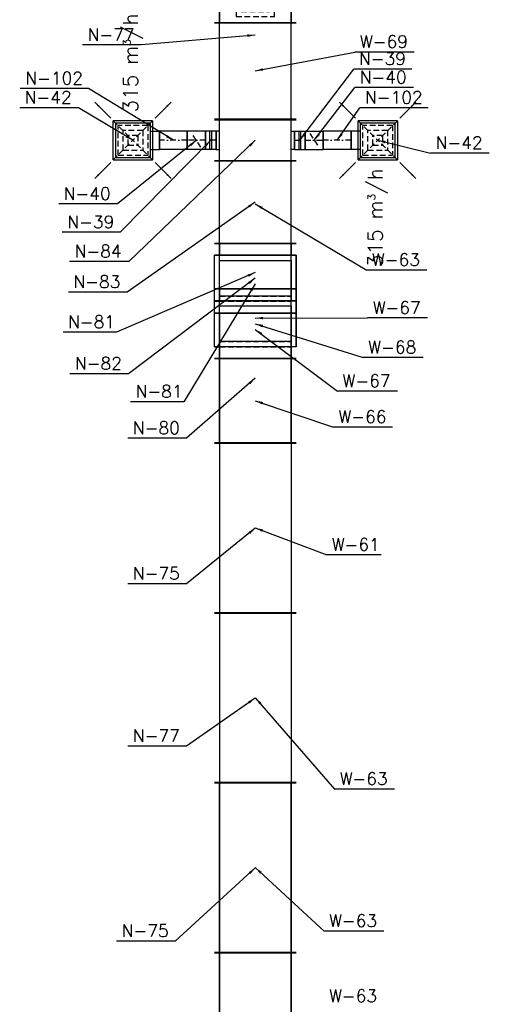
# Model space of a CAD drawing. Extents: x 109611 to 371611, y -232083 to 185490.
# Tile 5 of 24: x 281691 to 285835, y 19911 to 28606. Entities that reach past the tile are written whole.
import ezdxf

# ---------------------------------------------------------------- set-up
doc = ezdxf.new("R2010")
doc.units = 0
doc.header["$LTSCALE"] = 99.9
doc.header["$MEASUREMENT"] = 0
doc.linetypes.add('DASHDOT', pattern=[1, 0.5, -0.25, 0, -0.25])
doc.linetypes.add('DASHED', pattern=[0.75, 0.5, -0.25])
for name, color, linetype in [('FLUID-N', 7, 'Continuous'), ('FLUID-N-110-NUM', 7, 'Continuous'), ('FLUID-N-130-ARRGR', 7, 'Continuous'), ('FLUID-N-SYM', 7, 'Continuous'), ('FLUID-W', 7, 'Continuous'), ('FLUID-W-110-NUM', 7, 'Continuous')]:
    doc.layers.add(name, color=color, linetype=linetype)
doc.styles.add('FDBES', font='simplex.shx')
doc.dimstyles.new('FDBES', dxfattribs={"dimscale": 50, "dimtxt": 4, "dimasz": 2.5, "dimexe": 0.8, "dimexo": 2, "dimgap": 1, "dimtad": 1, "dimdsep": 46, "dimtxsty": 'FDBES', "dimcen": 2.5, "dimclrd": 4, "dimclre": 5, "dimadec": 0, "dimazin": 0, "dimtfac": 1, "dimtmove": 0, "dimatfit": 3, "dimfxl": 0, "dimarcsym": 0})

# ---------------------------------------------------------------- blocks, each defined once
blk = doc.blocks.new('*U154')
at = {"color": 14, "linetype": 'Continuous', "lineweight": -2}
for p, q in [((-750, -360), (-750, 360)), ((750, 360), (750, -360))]:
    blk.add_line(p, q, dxfattribs=at)
at = {"color": 0, "linetype": 'ByBlock', "lineweight": -2}
for p, q in [((-750, 315), (750, 315)), ((-750, -315), (750, -315))]:
    blk.add_line(p, q, dxfattribs=at)
blk = doc.blocks.new('*U155')
at = {"color": 14, "linetype": 'Continuous', "lineweight": -2}
for p, q in [((-750, -360), (-750, 360)), ((750, 360), (750, -360))]:
    blk.add_line(p, q, dxfattribs=at)
at = {"color": 0, "linetype": 'ByBlock', "lineweight": -2}
for p, q in [((-750, 315), (750, 315)), ((-750, -315), (750, -315))]:
    blk.add_line(p, q, dxfattribs=at)
blk = doc.blocks.new('*U18')
at = {"color": 14, "linetype": 'Continuous', "lineweight": -2}
for p, q in [((-750, -360), (-750, 360)), ((750, 360), (750, -360))]:
    blk.add_line(p, q, dxfattribs=at)
at = {"color": 0, "linetype": 'ByBlock', "lineweight": -2}
for p, q in [((-750, 315), (750, 315)), ((-750, -315), (750, -315))]:
    blk.add_line(p, q, dxfattribs=at)
blk = doc.blocks.new('*U19')
at = {"color": 14, "linetype": 'Continuous', "lineweight": -2}
for p, q in [((-750, -360), (-750, 360)), ((750, 360), (750, -360))]:
    blk.add_line(p, q, dxfattribs=at)
at = {"color": 0, "linetype": 'ByBlock', "lineweight": -2}
for p, q in [((-750, 315), (750, 315)), ((-750, -315), (750, -315))]:
    blk.add_line(p, q, dxfattribs=at)
blk = doc.blocks.new('*U21')
at = {"color": 14, "linetype": 'Continuous', "lineweight": -2}
blk.add_line((-257.5, -360), (-257.5, 360), dxfattribs=at)
at = {"color": 30, "linetype": 'Continuous'}
for p, q in [((-152.5, -360), (-152.5, 360)), ((-152.5, 360), (252.5, 360)), ((252.5, 360), (252.5, -360)), ((252.5, -360), (-152.5, -360))]:
    blk.add_line(p, q, dxfattribs=at)
at = {"color": 0, "linetype": 'ByBlock', "lineweight": -2}
for p, q in [((-257.5, 315), (-152.5, 315)), ((-107.5, -315), (-107.5, 315)), ((-107.5, 315), (207.5, 315)), ((207.5, 315), (207.5, -315)), ((-257.5, -315), (-152.5, -315)), ((207.5, -315), (-107.5, -315))]:
    blk.add_line(p, q, dxfattribs=at)
blk = doc.blocks.new('*U157')
at = {"color": 14, "linetype": 'Continuous', "lineweight": -2}
blk.add_line((-257.5, -360), (-257.5, 360), dxfattribs=at)
at = {"color": 30, "linetype": 'Continuous'}
for p, q in [((-152.5, -360), (-152.5, 360)), ((-152.5, 360), (252.5, 360)), ((252.5, 360), (252.5, -360)), ((252.5, -360), (-152.5, -360))]:
    blk.add_line(p, q, dxfattribs=at)
at = {"color": 0, "linetype": 'ByBlock', "lineweight": -2}
for p, q in [((-257.5, 315), (-152.5, 315)), ((-107.5, -315), (-107.5, 315)), ((-107.5, 315), (207.5, 315)), ((207.5, 315), (207.5, -315)), ((-257.5, -315), (-152.5, -315)), ((207.5, -315), (-107.5, -315))]:
    blk.add_line(p, q, dxfattribs=at)
blk = doc.blocks.new('*U22')
at = {"color": 14, "linetype": 'Continuous', "lineweight": -2}
for p, q in [((-750, -360), (-750, 360)), ((750, 360), (750, -360))]:
    blk.add_line(p, q, dxfattribs=at)
at = {"color": 0, "linetype": 'ByBlock', "lineweight": -2}
for p, q in [((-750, 315), (750, 315)), ((-750, -315), (750, -315))]:
    blk.add_line(p, q, dxfattribs=at)
blk = doc.blocks.new('*U23')
at = {"color": 14, "linetype": 'Continuous', "lineweight": -2}
for p, q in [((-300, -360), (-300, 360)), ((300, 360), (300, -360))]:
    blk.add_line(p, q, dxfattribs=at)
at = {"color": 0, "linetype": 'ByBlock', "lineweight": -2}
for p, q in [((-300, 315), (300, 315)), ((-300, -315), (300, -315))]:
    blk.add_line(p, q, dxfattribs=at)
at = {"color": 30, "linetype": 'DASHED'}
for p, q in [((245, 170), (-245, 170)), ((-245, 170), (-245, -170)), ((200, 125), (-200, 125)), ((-200, 125), (-200, -125)), ((200, -125), (200, 125)), ((245, -170), (245, 170)), ((-245, -170), (245, -170)), ((-200, -125), (200, -125))]:
    blk.add_line(p, q, dxfattribs=at)
blk = doc.blocks.new('*U24')
at = {"color": 14, "linetype": 'Continuous', "lineweight": -2}
for p, q in [((-425, -360), (-425, 360)), ((425, 360), (425, -360))]:
    blk.add_line(p, q, dxfattribs=at)
at = {"color": 0, "linetype": 'ByBlock', "lineweight": -2}
for p, q in [((-425, 315), (425, 315)), ((-425, -315), (425, -315))]:
    blk.add_line(p, q, dxfattribs=at)
blk = doc.blocks.new('*U38')
at = {"color": 14, "linetype": 'Continuous', "lineweight": -2}
for p, q in [((-750, -360), (-750, 360)), ((750, 360), (750, -360))]:
    blk.add_line(p, q, dxfattribs=at)
at = {"color": 0, "linetype": 'ByBlock', "lineweight": -2}
for p, q in [((-750, 315), (750, 315)), ((-750, -315), (750, -315))]:
    blk.add_line(p, q, dxfattribs=at)
blk = doc.blocks.new('*U179')
at = {"color": 14, "linetype": 'Continuous', "lineweight": -2}
for p, q in [((-750, -360), (-750, 360)), ((750, 360), (750, -360))]:
    blk.add_line(p, q, dxfattribs=at)
at = {"color": 0, "linetype": 'ByBlock', "lineweight": -2}
for p, q in [((-750, 315), (750, 315)), ((-750, -315), (750, -315))]:
    blk.add_line(p, q, dxfattribs=at)
blk = doc.blocks.new('*U43')
at = {"color": 14, "linetype": 'Continuous', "lineweight": -2}
for p, q in [((-750, -360), (-750, 360)), ((750, 360), (750, -360))]:
    blk.add_line(p, q, dxfattribs=at)
at = {"color": 0, "linetype": 'ByBlock', "lineweight": -2}
for p, q in [((-750, 315), (750, 315)), ((-750, -315), (750, -315))]:
    blk.add_line(p, q, dxfattribs=at)
blk = doc.blocks.new('*U44')
at = {"color": 14, "linetype": 'Continuous', "lineweight": -2}
blk.add_line((-257.5, -360), (-257.5, 360), dxfattribs=at)
at = {"color": 30, "linetype": 'Continuous'}
for p, q in [((-152.5, 360), (252.5, 360)), ((-152.5, 360), (-152.5, 315)), ((252.5, -360), (252.5, 360)), ((-152.5, -360), (-152.5, -315)), ((-152.5, -360), (252.5, -360))]:
    blk.add_line(p, q, dxfattribs=at)
at = {"color": 0, "linetype": 'ByBlock', "lineweight": -2}
for p, q in [((-257.5, 315), (207.5, 315)), ((207.5, 315), (207.5, -315)), ((-257.5, -315), (207.5, -315))]:
    blk.add_line(p, q, dxfattribs=at)
at = {"color": 30, "linetype": 'DASHED'}
for p, q in [((-152.5, 315), (-152.5, -315)), ((-107.5, 315), (-107.5, -315))]:
    blk.add_line(p, q, dxfattribs=at)
blk = doc.blocks.new('*U45')
at = {"color": 30, "linetype": 'Continuous'}
for p, q in [((-360, -202.5), (-360, 202.5)), ((-360, 202.5), (360, 202.5)), ((360, 202.5), (360, -202.5)), ((360, -202.5), (-360, -202.5))]:
    blk.add_line(p, q, dxfattribs=at)
at = {"color": 0, "linetype": 'ByBlock', "lineweight": -2}
for p, q in [((-315, -157.5), (-315, 157.5)), ((-315, 157.5), (315, 157.5)), ((315, 157.5), (315, -157.5)), ((315, -157.5), (-315, -157.5))]:
    blk.add_line(p, q, dxfattribs=at)
blk = doc.blocks.new('*U181')
at = {"color": 14, "linetype": 'Continuous', "lineweight": -2}
for p, q in [((-750, -360), (-750, 360)), ((750, 360), (750, -360))]:
    blk.add_line(p, q, dxfattribs=at)
at = {"color": 0, "linetype": 'ByBlock', "lineweight": -2}
for p, q in [((-750, 315), (750, 315)), ((-750, -315), (750, -315))]:
    blk.add_line(p, q, dxfattribs=at)
blk = doc.blocks.new('*U182')
at = {"color": 14, "linetype": 'Continuous', "lineweight": -2}
blk.add_line((-257.5, -360), (-257.5, 360), dxfattribs=at)
at = {"color": 30, "linetype": 'Continuous'}
for p, q in [((-152.5, 360), (252.5, 360)), ((-152.5, 360), (-152.5, 315)), ((252.5, -360), (252.5, 360)), ((-152.5, -360), (-152.5, -315)), ((-152.5, -360), (252.5, -360))]:
    blk.add_line(p, q, dxfattribs=at)
at = {"color": 0, "linetype": 'ByBlock', "lineweight": -2}
for p, q in [((-257.5, 315), (207.5, 315)), ((207.5, 315), (207.5, -315)), ((-257.5, -315), (207.5, -315))]:
    blk.add_line(p, q, dxfattribs=at)
at = {"color": 30, "linetype": 'DASHED'}
for p, q in [((-152.5, 315), (-152.5, -315)), ((-107.5, 315), (-107.5, -315))]:
    blk.add_line(p, q, dxfattribs=at)
blk = doc.blocks.new('*U183')
at = {"color": 30, "linetype": 'Continuous'}
for p, q in [((-360, -202.5), (-360, 202.5)), ((-360, 202.5), (360, 202.5)), ((360, 202.5), (360, -202.5)), ((360, -202.5), (-360, -202.5))]:
    blk.add_line(p, q, dxfattribs=at)
at = {"color": 0, "linetype": 'ByBlock', "lineweight": -2}
for p, q in [((-315, -157.5), (-315, 157.5)), ((-315, 157.5), (315, 157.5)), ((315, 157.5), (315, -157.5)), ((315, -157.5), (-315, -157.5))]:
    blk.add_line(p, q, dxfattribs=at)
blk = doc.blocks.new('*U184')
at = {"color": 14, "linetype": 'Continuous', "lineweight": -2}
for p, q in [((-180, -360), (-180, 360)), ((180, 360), (180, -360)), ((-80, 345), (80, 345)), ((80, -345), (-80, -345))]:
    blk.add_line(p, q, dxfattribs=at)
at = {"color": 0, "linetype": 'ByBlock', "lineweight": -2}
for p, q in [((-180, 315), (180, 315)), ((-80, 345), (-80, 315)), ((80, 315), (80, 345)), ((-180, -315), (180, -315)), ((-80, -345), (-80, -315)), ((80, -315), (80, -345))]:
    blk.add_line(p, q, dxfattribs=at)
blk = doc.blocks.new('*U185')
at = {"color": 14, "linetype": 'Continuous', "lineweight": -2}
for p, q in [((-365, -360), (-365, 360)), ((365, 360), (365, -360))]:
    blk.add_line(p, q, dxfattribs=at)
at = {"color": 0, "linetype": 'ByBlock', "lineweight": -2}
for p, q in [((-365, 315), (365, 315)), ((-365, -315), (365, -315))]:
    blk.add_line(p, q, dxfattribs=at)
blk = doc.blocks.new('*U188')
at = {"color": 14, "linetype": 'Continuous', "lineweight": -2}
for p, q in [((-80, -80), (-80, 80)), ((80, 80), (80, -80))]:
    blk.add_line(p, q, dxfattribs=at)
at = {"color": 0, "linetype": 'ByBlock', "lineweight": -2}
for p, q in [((-80, 80), (80, 80)), ((-80, -80), (80, -80))]:
    blk.add_line(p, q, dxfattribs=at)
at = {"color": 30, "linetype": 'DASHED'}
blk.add_line((-40, 60), (40, -60), dxfattribs=at)
at = {"color": 30, "linetype": 'Continuous'}
blk.add_lwpolyline([(-4, 0, 8, 8, 1), (4, 0, 8, 8, 1)], format="xyseb", close=True, dxfattribs=at)
at = {"layer": 'FLUID-N-SYM', "color": 2, "linetype": 'DASHDOT'}
blk.add_line((-80, 0), (80, 0), dxfattribs=at)
blk = doc.blocks.new('*U189')
at = {"color": 14, "linetype": 'Continuous', "lineweight": -2}
for p, q in [((-47.5, -80), (-47.5, 80)), ((47.5, 80), (47.5, -80))]:
    blk.add_line(p, q, dxfattribs=at)
at = {"color": 0, "linetype": 'ByBlock', "lineweight": -2}
for p, q in [((-47.5, 80), (47.5, 80)), ((-47.5, -80), (47.5, -80))]:
    blk.add_line(p, q, dxfattribs=at)
at = {"color": 30, "linetype": 'Continuous'}
for p, q in [((-7.5, 80), (-7.5, -80)), ((7.5, 80), (7.5, -80))]:
    blk.add_line(p, q, dxfattribs=at)
at = {"layer": 'FLUID-N-SYM', "color": 2, "linetype": 'DASHDOT'}
blk.add_line((-47.5, 0), (47.5, 0), dxfattribs=at)
blk = doc.blocks.new('*U190')
at = {"color": 14, "linetype": 'Continuous', "lineweight": -2}
for p, q in [((-80, -80), (-80, 80)), ((80, 80), (80, -80))]:
    blk.add_line(p, q, dxfattribs=at)
at = {"color": 0, "linetype": 'ByBlock', "lineweight": -2}
for p, q in [((-80, 80), (80, 80)), ((-80, -80), (80, -80))]:
    blk.add_line(p, q, dxfattribs=at)
at = {"color": 30, "linetype": 'DASHED'}
blk.add_line((-40, 60), (40, -60), dxfattribs=at)
at = {"color": 30, "linetype": 'Continuous'}
blk.add_lwpolyline([(-4, 0, 8, 8, 1), (4, 0, 8, 8, 1)], format="xyseb", close=True, dxfattribs=at)
at = {"layer": 'FLUID-N-SYM', "color": 2, "linetype": 'DASHDOT'}
blk.add_line((-80, 0), (80, 0), dxfattribs=at)
blk = doc.blocks.new('*U191')
at = {"color": 14, "linetype": 'Continuous', "lineweight": -2}
for p, q in [((-47.5, -80), (-47.5, 80)), ((47.5, 80), (47.5, -80))]:
    blk.add_line(p, q, dxfattribs=at)
at = {"color": 0, "linetype": 'ByBlock', "lineweight": -2}
for p, q in [((-47.5, 80), (47.5, 80)), ((-47.5, -80), (47.5, -80))]:
    blk.add_line(p, q, dxfattribs=at)
at = {"color": 30, "linetype": 'Continuous'}
for p, q in [((-7.5, 80), (-7.5, -80)), ((7.5, 80), (7.5, -80))]:
    blk.add_line(p, q, dxfattribs=at)
at = {"layer": 'FLUID-N-SYM', "color": 2, "linetype": 'DASHDOT'}
blk.add_line((-47.5, 0), (47.5, 0), dxfattribs=at)
blk = doc.blocks.new('*U192')
at = {"color": 30, "linetype": 'Continuous'}
for p, q in [((-173.5, 173.5), (173.5, 173.5)), ((-173.5, 173.5), (-173.5, -173.5)), ((173.5, -173.5), (173.5, 173.5)), ((173.5, -173.5), (-173.5, -173.5))]:
    blk.add_line(p, q, dxfattribs=at)
at = {"color": 30, "linetype": 'DASHED'}
for p, q in [((-173.5, 173.5), (0, 0)), ((-130.125, 130.125), (130.125, 130.125)), ((-130.125, 130.125), (-130.125, -130.125)), ((173.5, 173.5), (0, 0)), ((130.125, -130.125), (130.125, 130.125)), ((-173.5, -173.5), (0, 0)), ((-86.75, 86.75), (86.75, 86.75)), ((-86.75, 86.75), (-86.75, -86.75)), ((-43.375, 43.375), (43.375, 43.375)), ((-43.375, 43.375), (-43.375, -43.375)), ((173.5, -173.5), (0, 0)), ((43.375, -43.375), (43.375, 43.375)), ((86.75, -86.75), (86.75, 86.75)), ((86.75, -86.75), (-86.75, -86.75)), ((43.375, -43.375), (-43.375, -43.375)), ((130.125, -130.125), (-130.125, -130.125))]:
    blk.add_line(p, q, dxfattribs=at)
at = {"color": 0, "linetype": 'ByBlock', "lineweight": -2}
for p, q in [((-155, -155), (-155, 155)), ((155, 155), (-155, 155)), ((155, 155), (155, -155)), ((-155, -155), (155, -155)), ((-80, -155), (-80, -235)), ((80, -155), (80, -235))]:
    blk.add_line(p, q, dxfattribs=at)
at = {"color": 14, "linetype": 'Continuous', "lineweight": -2}
blk.add_line((80, -235), (-80, -235), dxfattribs=at)
blk = doc.blocks.new('*U193')
at = {"color": 14, "linetype": 'Continuous', "lineweight": -2}
for p, q in [((-122.5, -80), (-122.5, 80)), ((122.5, 80), (122.5, -80))]:
    blk.add_line(p, q, dxfattribs=at)
at = {"color": 0, "linetype": 'ByBlock', "lineweight": -2}
for p, q in [((-122.5, 80), (122.5, 80)), ((-122.5, -80), (122.5, -80))]:
    blk.add_line(p, q, dxfattribs=at)
at = {"layer": 'FLUID-N-SYM', "color": 2, "linetype": 'DASHDOT'}
blk.add_line((-122.5, 0), (122.5, 0), dxfattribs=at)
blk = doc.blocks.new('*U195')
at = {"color": 14, "linetype": 'Continuous', "lineweight": -2}
for p, q in [((-122.5, -80), (-122.5, 80)), ((122.5, 80), (122.5, -80))]:
    blk.add_line(p, q, dxfattribs=at)
at = {"color": 0, "linetype": 'ByBlock', "lineweight": -2}
for p, q in [((-122.5, 80), (122.5, 80)), ((-122.5, -80), (122.5, -80))]:
    blk.add_line(p, q, dxfattribs=at)
at = {"layer": 'FLUID-N-SYM', "color": 2, "linetype": 'DASHDOT'}
blk.add_line((-122.5, 0), (122.5, 0), dxfattribs=at)
blk = doc.blocks.new('*U194')
at = {"color": 30, "linetype": 'Continuous'}
for p, q in [((-173.5, 173.5), (173.5, 173.5)), ((-173.5, 173.5), (-173.5, -173.5)), ((173.5, -173.5), (173.5, 173.5)), ((173.5, -173.5), (-173.5, -173.5))]:
    blk.add_line(p, q, dxfattribs=at)
at = {"color": 30, "linetype": 'DASHED'}
for p, q in [((-173.5, 173.5), (0, 0)), ((-130.125, 130.125), (130.125, 130.125)), ((-130.125, 130.125), (-130.125, -130.125)), ((173.5, 173.5), (0, 0)), ((130.125, -130.125), (130.125, 130.125)), ((-173.5, -173.5), (0, 0)), ((-86.75, 86.75), (86.75, 86.75)), ((-86.75, 86.75), (-86.75, -86.75)), ((-43.375, 43.375), (43.375, 43.375)), ((-43.375, 43.375), (-43.375, -43.375)), ((173.5, -173.5), (0, 0)), ((43.375, -43.375), (43.375, 43.375)), ((86.75, -86.75), (86.75, 86.75)), ((86.75, -86.75), (-86.75, -86.75)), ((43.375, -43.375), (-43.375, -43.375)), ((130.125, -130.125), (-130.125, -130.125))]:
    blk.add_line(p, q, dxfattribs=at)
at = {"color": 0, "linetype": 'ByBlock', "lineweight": -2}
for p, q in [((-155, -155), (-155, 155)), ((155, 155), (-155, 155)), ((155, 155), (155, -155)), ((-155, -155), (155, -155)), ((-80, -155), (-80, -235)), ((80, -155), (80, -235))]:
    blk.add_line(p, q, dxfattribs=at)
at = {"color": 14, "linetype": 'Continuous', "lineweight": -2}
blk.add_line((80, -235), (-80, -235), dxfattribs=at)
blk = doc.blocks.new('*U481')
at = {"color": 14, "linetype": 'Continuous', "lineweight": -2}
for p, q in [((-750, -360), (-750, 360)), ((750, 360), (750, -360))]:
    blk.add_line(p, q, dxfattribs=at)
at = {"color": 0, "linetype": 'ByBlock', "lineweight": -2}
for p, q in [((-750, 315), (750, 315)), ((-750, -315), (750, -315))]:
    blk.add_line(p, q, dxfattribs=at)
blk = doc.blocks.new('*U509')
at = {"color": 14, "linetype": 'Continuous', "lineweight": -2}
for p, q in [((-575, -360), (-575, 360)), ((575, 360), (575, -360))]:
    blk.add_line(p, q, dxfattribs=at)
at = {"color": 0, "linetype": 'ByBlock', "lineweight": -2}
for p, q in [((-575, 315), (575, 315)), ((-575, -315), (575, -315))]:
    blk.add_line(p, q, dxfattribs=at)
blk = doc.blocks.new('*U145')
at = {"color": 14, "linetype": 'Continuous', "lineweight": -2}
for p, q in [((-372.5, -360), (-372.5, 360)), ((372.5, 360), (372.5, -360))]:
    blk.add_line(p, q, dxfattribs=at)
at = {"color": 0, "linetype": 'ByBlock', "lineweight": -2}
for p, q in [((-372.5, 315), (372.5, 315)), ((-372.5, -315), (372.5, -315))]:
    blk.add_line(p, q, dxfattribs=at)

msp = doc.modelspace()

# ---------------------------------------------------------------- linework, layer by layer
at = {"layer": 'FLUID-N-110-NUM', "color": 221}
for p, q in [((282762.8, 28382.6), (282245.3, 28382.6)), ((285152.3, 28169.3), (284640, 28169.3)), ((282296.9, 27998.3), (281695.5, 27998.3)), ((285164.7, 28006.3), (284647.2, 28006.3)), ((282208.1, 27828.3), (281690.6, 27828.3)), ((285294.4, 27828.3), (284693.1, 27828.3)), ((285834.5, 27428), (285317, 27428)), ((282552.4, 26978.4), (282034.9, 26978.4)), ((282578.3, 26728.4), (282066, 26728.4)), ((282653.6, 26469.8), (282130.8, 26469.8)), ((282638, 26200), (282120.5, 26200)), ((282543.7, 25846.4), (282073.3, 25846.4)), ((282650.9, 25479.9), (282133.4, 25479.9)), ((283139.1, 25232.4), (282668.7, 25232.4)), ((283162.7, 24909.9), (282645.1, 24909.9)), ((283162.7, 23625.2), (282645.1, 23625.2)), ((283162.7, 22191.8), (282645.1, 22191.8)), ((283063.5, 20469.2), (282546, 20469.2))]:
    msp.add_line(p, q, dxfattribs=at)
at = {"layer": 'FLUID-W-110-NUM', "color": 221}
for p, q in [((285171.5, 28320.6), (284648.8, 28320.6)), ((285282.4, 26395.3), (284754.4, 26395.3)), ((285288.8, 25972), (284760.8, 25972)), ((285249.9, 25622.7), (284721.9, 25622.7)), ((285023.3, 25325.2), (284495.3, 25325.2)), ((284981.8, 25008.2), (284459, 25008.2)), ((284880.3, 23879.5), (284399.5, 23879.5)), ((284997.5, 21812.1), (284469.5, 21812.1)), ((284903.9, 20557.4), (284375.9, 20557.4))]:
    msp.add_line(p, q, dxfattribs=at)

# ---------------------------------------------------------------- block references
at = {"layer": 'FLUID-N', "color": 121, "linetype": 'Continuous'}
for name, p, rotation in [('*U481', (283769.7, 28470.7), 90), ('*U192', (282689.7, 27540.7), 90), ('*U184', (283769.7, 27540.7), 90), ('*U194', (284849.7, 27540.7), 269.9999999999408), ('*U193', (283047.2, 27540.7), 180.0000000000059), ('*U190', (283249.7, 27540.7), 180.0000000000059), ('*U191', (283377.2, 27540.7), 180.0000000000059), ('*U189', (284162.2, 27540.7), 359.9999999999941), ('*U188', (284289.7, 27540.7), 359.9999999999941), ('*U195', (284492.2, 27540.7), 180.0000000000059), ('*U185', (283769.7, 26995.7), 90), ('*U157', (283769.7, 26373.2), 270.0000000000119), ('*U182', (283769.7, 26273.2), 90), ('*U183', (283769.7, 26323.2), 359.9999999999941), ('*U509', (283769.7, 25440.7), 270.0000000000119), ('*U181', (283769.7, 24115.7), 270.0000000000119), ('*U179', (283769.7, 22615.7), 270.0000000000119), ('*U155', (283769.7, 21115.7), 270.0000000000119), ('*U154', (283769.7, 19615.7), 270.0000000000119)]:
    msp.add_blockref(name, p, dxfattribs=dict(at, rotation=rotation))
at = {"layer": 'FLUID-W', "color": 242, "linetype": 'Continuous'}
for name, p, rotation in [('*U23', (283769.7, 28878.4), 270.0000000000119), ('*U24', (283769.7, 28153.4), 90), ('*U22', (283769.7, 26978.4), 90), ('*U21', (283769.7, 25970.9), 270.0000000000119), ('*U44', (283769.7, 25870.9), 90), ('*U45', (283769.7, 25920.9), 180.0000000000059), ('*U145', (283769.7, 25240.9), 90), ('*U43', (283769.7, 24118.4), 270.0000000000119), ('*U38', (283769.7, 22618.4), 270.0000000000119), ('*U19', (283769.7, 21118.4), 90), ('*U18', (283769.7, 19618.4), 90)]:
    msp.add_blockref(name, p, dxfattribs=dict(at, rotation=rotation))

# ---------------------------------------------------------------- texts
at = {"layer": 'FLUID-N-110-NUM', "color": 151, "linetype": 'ByBlock', "style": 'FDBES'}
for s, p in [('N-77', (282289.3, 28419.3)), ('N-39', (284684, 28206)), ('N-102', (281739.5, 28035)), ('N-40', (284691.2, 28043)), ('N-42', (281734.6, 27865)), ('N-102', (284737.1, 27865)), ('N-42', (285361, 27464.7)), ('N-40', (282078.9, 27015.1)), ('N-39', (282110, 26765)), ('N-84', (282174.8, 26506.5)), ('N-83', (282164.5, 26236.6)), ('N-81', (282117.3, 25883.1)), ('N-82', (282177.4, 25516.6)), ('N-81', (282712.7, 25269.1)), ('N-80', (282689.1, 24946.6)), ('N-75', (282689.1, 23661.8)), ('N-77', (282689.1, 22228.5)), ('N-75', (282590, 20505.9))]:
    msp.add_text(s, height=110, dxfattribs=at).set_placement(p)
at = {"layer": 'FLUID-N-130-ARRGR', "color": 181, "char_height": 130, "attachment_point": 5, "rotation": 90, "style": 'FDBES'}
for insert in [(282689.7, 28223.8), (284849.7, 26857.6)]:
    msp.add_mtext('315 m{\\A2;\\H0.5x;3}/h\\P', dxfattribs=dict(at, insert=insert))
at = {"layer": 'FLUID-W-110-NUM', "color": 151, "linetype": 'ByBlock', "style": 'FDBES'}
for s, p in [('W-69', (284692.8, 28357.3)), ('W-63', (284798.4, 26432)), ('W-67', (284804.8, 26008.7)), ('W-68', (284765.9, 25659.4)), ('W-67', (284539.3, 25361.9)), ('W-66', (284503, 25044.9)), ('W-61', (284443.5, 23916.2)), ('W-63', (284513.5, 21848.7)), ('W-63', (284419.9, 20594.1)), ('W-63', (284419.9, 19930.4))]:
    msp.add_text(s, height=110, dxfattribs=at).set_placement(p)

# ---------------------------------------------------------------- leaders
at = {"layer": 'FLUID-N-110-NUM'}
for points in [[(283769.7, 28470.7), (282762.8, 28382.6)], [(284162.2, 27540.7), (284640, 28169.3)], [(283047.2, 27540.7), (282296.9, 27998.3)], [(284289.7, 27540.7), (284647.2, 28006.3)], [(282689.7, 27540.7), (282208.1, 27828.3)], [(284492.2, 27540.7), (284693.1, 27828.3)], [(283249.7, 27540.7), (282552.4, 26978.4)], [(283377.2, 27540.7), (282578.3, 26728.4)], [(283769.7, 27540.7), (282653.6, 26469.8)], [(284849.7, 27540.7), (285317, 27428)], [(283769.7, 26995.7), (282638, 26200)], [(283769.7, 26373.2), (282543.7, 25846.4)], [(283769.7, 26323.2), (282650.9, 25479.9)], [(283769.7, 26273.2), (283139.1, 25232.4)], [(283769.7, 25440.7), (283162.7, 24909.9)], [(283769.7, 24115.7), (283162.7, 23625.2)], [(283769.7, 22615.7), (283162.7, 22191.8)], [(283769.7, 21115.7), (283063.5, 20469.2)]]:
    msp.add_leader(points, dimstyle='FDBES', override={"dimscale": 27.5, "dimclrd": 5}, dxfattribs=at)
at = {"layer": 'FLUID-N-130-ARRGR'}
for points in [[(282352.6, 27877.8), (282494, 27736.4)], [(283026.9, 27877.8), (282885.4, 27736.4)], [(284512.6, 27877.8), (284654, 27736.4)], [(285186.9, 27877.8), (285045.4, 27736.4)], [(282352.6, 27203.5), (282494, 27345)], [(283026.9, 27203.5), (282885.4, 27345)], [(284512.6, 27203.5), (284654, 27345)], [(285186.9, 27203.5), (285045.4, 27345)]]:
    msp.add_leader(points, dimstyle='FDBES', override={"dimscale": 20, "dimclrd": 5}, dxfattribs=at)
at = {"layer": 'FLUID-W-110-NUM'}
for points in [[(283769.7, 28153.4), (284648.8, 28320.6)], [(283769.7, 26978.4), (284754.4, 26395.3)], [(283769.7, 25970.9), (284760.8, 25972)], [(283769.7, 25920.9), (284721.9, 25622.7)], [(283769.7, 25870.9), (284495.3, 25325.2)], [(283769.7, 25240.9), (284459, 25008.2)], [(283769.7, 24118.4), (284399.5, 23879.5)], [(283769.7, 22618.4), (284469.5, 21812.1)], [(283769.7, 21118.4), (284375.9, 20557.4)]]:
    msp.add_leader(points, dimstyle='FDBES', override={"dimscale": 27.5, "dimclrd": 5}, dxfattribs=at)

doc.saveas('drawing.dxf')
